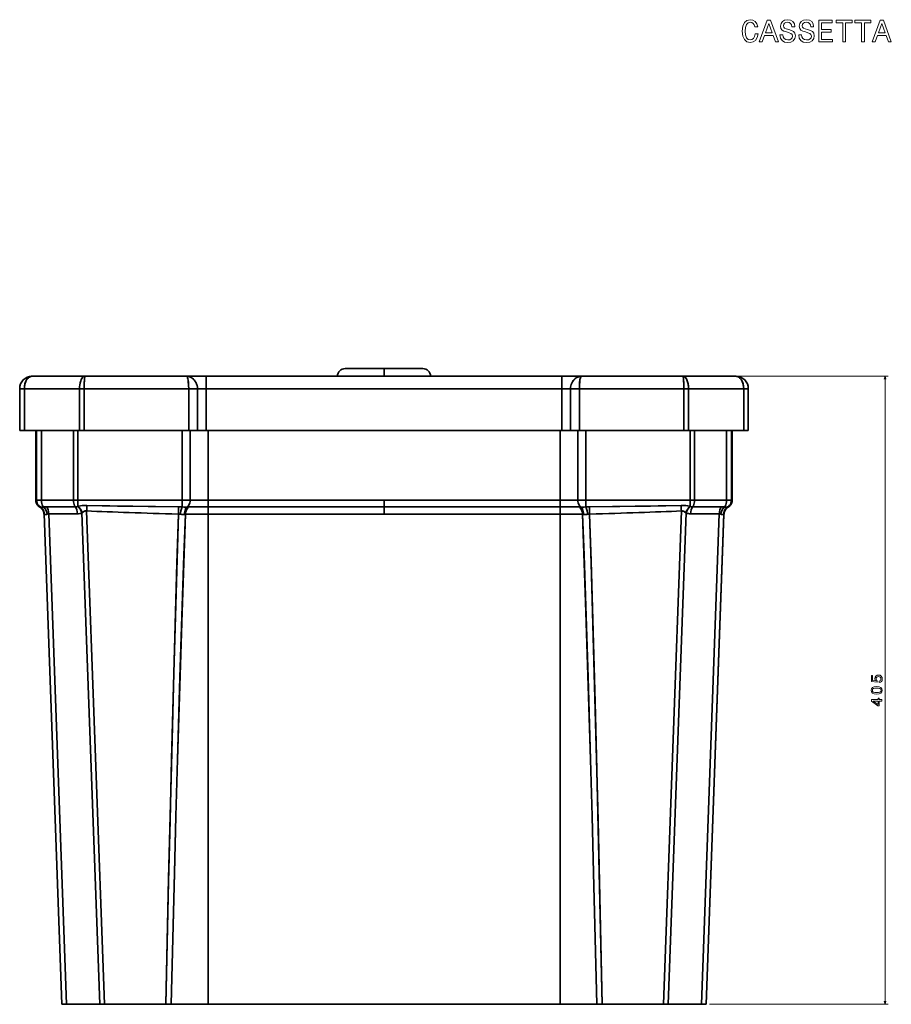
# Model space of a CAD drawing. Extents: x 359 to 1498, y 160 to 1494.
# Tile 2 of 3: x 359 to 922, y 859 to 1494. Entities that reach past the tile are written whole.
import ezdxf

# ---------------------------------------------------------------- set-up
doc = ezdxf.new("R2010")
doc.units = 0

msp = doc.modelspace()

# ---------------------------------------------------------------- linework, layer by layer
at = {"color": 7, "lineweight": 35, "ltscale": 0.000454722}
for p, q in [((367.5, 1264.27), (367.48, 1264.26)), ((821.52, 1264.26), (821.5, 1264.27))]:
    msp.add_line(p, q, dxfattribs=at)
at = {"color": 7, "lineweight": 35, "ltscale": 0.000458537}
msp.add_line((367.5, 1264.27), (367.48, 1264.26), dxfattribs=at)
at = {"color": 7, "lineweight": 35, "ltscale": 0.25}
for p, q in [((377.5, 1264.27), (367.5, 1264.27)), ((821.5, 1264.27), (811.5, 1264.27))]:
    msp.add_line(p, q, dxfattribs=at)
at = {"color": 7, "lineweight": 35}
for p, q in [((367.5, 1264.27), (401.64, 1264.27)), ((401.64, 1264.27), (367.5, 1264.27)), ((564.5, 1264.27), (377.5, 1264.27)), ((401.64, 1264.27), (467.16, 1264.27)), ((467.16, 1264.27), (401.64, 1264.27)), ((479.81, 1264.27), (709.19, 1264.27)), ((709.19, 1264.27), (479.81, 1264.27)), ((594.5, 1264.27), (564.5, 1264.27)), ((594.5, 1264.27), (564.5, 1264.27)), ((569.5, 1269.27), (594.5, 1269.27)), ((594.5, 1269.27), (569.5, 1269.27)), ((619.5, 1269.27), (594.5, 1269.27)), ((594.5, 1269.27), (619.5, 1269.27)), ((624.5, 1264.27), (594.5, 1264.27)), ((624.5, 1264.27), (594.5, 1264.27)), ((811.5, 1264.27), (624.5, 1264.27)), ((721.84, 1264.27), (787.36, 1264.27)), ((787.36, 1264.27), (721.84, 1264.27)), ((787.36, 1264.27), (821.5, 1264.27)), ((821.5, 1264.27), (787.36, 1264.27)), ((359.5, 1256.27), (359.5, 1229.27)), ((359.5, 1229.27), (359.5, 1256.27)), ((362.5, 1256.27), (362.5, 1229.27)), ((362.5, 1229.27), (362.5, 1256.27)), ((362.5, 1256.27), (398.11, 1256.27)), ((398.11, 1256.27), (362.5, 1256.27)), ((398.11, 1256.27), (398.11, 1229.27)), ((398.11, 1229.27), (398.11, 1256.27)), ((401.11, 1256.27), (401.11, 1229.27)), ((401.11, 1229.27), (401.11, 1256.27)), ((401.11, 1256.27), (468.5, 1256.27)), ((468.5, 1256.27), (401.11, 1256.27)), ((468.5, 1256.27), (468.5, 1229.27)), ((468.5, 1229.27), (468.5, 1256.27)), ((474.16, 1256.27), (474.16, 1229.27)), ((474.16, 1229.27), (474.16, 1256.27)), ((709.19, 1256.27), (479.81, 1256.27)), ((479.81, 1229.27), (479.81, 1256.27)), ((479.81, 1256.27), (709.19, 1256.27)), ((479.81, 1256.27), (479.81, 1229.27)), ((709.19, 1256.27), (709.19, 1229.27)), ((709.19, 1229.27), (709.19, 1256.27)), ((714.84, 1229.27), (714.84, 1256.27)), ((714.84, 1256.27), (714.84, 1229.27)), ((720.5, 1256.27), (787.89, 1256.27)), ((720.5, 1229.27), (720.5, 1256.27)), ((720.5, 1256.27), (720.5, 1229.27)), ((787.89, 1256.27), (720.5, 1256.27)), ((787.89, 1229.27), (787.89, 1256.27)), ((787.89, 1256.27), (787.89, 1229.27)), ((790.89, 1229.27), (790.89, 1256.27)), ((790.89, 1256.27), (826.5, 1256.27)), ((790.89, 1256.27), (790.89, 1229.27)), ((826.5, 1256.27), (790.89, 1256.27)), ((826.5, 1229.27), (826.5, 1256.27)), ((826.5, 1256.27), (826.5, 1229.27)), ((829.5, 1229.27), (829.5, 1256.27)), ((829.5, 1229.27), (829.5, 1256.27)), ((829.5, 1256.27), (829.5, 1229.27)), ((398.11, 1229.27), (362.5, 1229.27)), ((362.5, 1229.27), (398.11, 1229.27)), ((369.93, 1184.27), (369.93, 1229.27)), ((369.93, 1184.27), (369.93, 1229.27)), ((369.93, 1184.27), (369.93, 1229.27)), ((370.45, 1229.27), (370.45, 1184.27)), ((370.45, 1229.27), (370.45, 1184.27)), ((373.56, 1184.27), (373.56, 1229.27)), ((373.56, 1229.27), (373.56, 1184.27)), ((394.14, 1229.27), (394.14, 1184.27)), ((394.14, 1229.27), (394.14, 1184.27)), ((397, 1184.27), (397, 1229.27)), ((397, 1229.27), (397, 1184.27)), ((468.5, 1229.27), (401.11, 1229.27)), ((401.11, 1229.27), (468.5, 1229.27)), ((464.28, 1184.27), (464.28, 1229.27)), ((464.28, 1229.27), (464.28, 1184.27)), ((469.45, 1184.27), (469.45, 1229.27)), ((469.45, 1184.27), (469.45, 1229.27)), ((479.81, 1229.27), (709.19, 1229.27)), ((709.19, 1229.27), (479.81, 1229.27)), ((480.97, 1184.27), (480.97, 1229.27)), ((480.97, 1229.27), (480.97, 1184.27)), ((708.03, 1229.27), (708.03, 1184.27)), ((708.03, 1229.27), (708.03, 1184.27)), ((719.55, 1184.27), (719.55, 1229.27)), ((719.55, 1184.27), (719.55, 1229.27)), ((787.89, 1229.27), (720.5, 1229.27)), ((720.5, 1229.27), (787.89, 1229.27)), ((724.72, 1184.27), (724.72, 1229.27)), ((724.72, 1184.27), (724.72, 1229.27)), ((826.5, 1229.27), (790.89, 1229.27)), ((790.89, 1229.27), (826.5, 1229.27)), ((792, 1229.27), (792, 1184.27)), ((792, 1229.27), (792, 1184.27)), ((794.86, 1229.27), (794.86, 1184.27)), ((794.86, 1184.27), (794.86, 1229.27)), ((815.44, 1229.27), (815.44, 1184.27)), ((815.44, 1229.27), (815.44, 1184.27)), ((818.55, 1229.27), (818.55, 1184.27)), ((818.55, 1184.27), (818.55, 1229.27)), ((819.07, 1184.27), (819.07, 1229.27)), ((819.07, 1229.27), (819.07, 1184.27)), ((819.07, 1229.27), (819.07, 1184.27)), ((394.14, 1184.27), (373.56, 1184.27)), ((394.14, 1184.27), (373.56, 1184.27)), ((464.28, 1184.27), (397, 1184.27)), ((464.28, 1184.27), (397, 1184.27)), ((480.97, 1184.27), (594.5, 1184.27)), ((594.5, 1184.27), (480.97, 1184.27)), ((708.03, 1184.27), (594.5, 1184.27)), ((708.03, 1184.27), (594.5, 1184.27)), ((792, 1184.27), (724.72, 1184.27)), ((724.72, 1184.27), (792, 1184.27)), ((815.44, 1184.27), (794.86, 1184.27)), ((794.86, 1184.27), (815.44, 1184.27)), ((375.22, 1175.51), (386.65, 859.27)), ((375.22, 1175.51), (386.65, 859.27)), ((389.74, 859.27), (378.31, 1175.52)), ((378.31, 1175.52), (389.74, 859.27)), ((411.1, 859.27), (399.65, 1176.1)), ((399.65, 1176.1), (411.1, 859.27)), ((414.2, 859.27), (402.7, 1177.46)), ((414.2, 859.27), (402.7, 1177.46)), ((594.5, 1179.99), (480.97, 1179.99)), ((594.5, 1179.99), (480.97, 1179.99)), ((594.5, 1175.28), (480.97, 1175.28)), ((480.97, 1175.28), (594.5, 1175.28)), ((480.97, 859.27), (480.97, 1175.28)), ((480.97, 859.27), (480.97, 1175.28)), ((594.5, 1179.99), (708.03, 1179.99)), ((594.5, 1179.99), (708.03, 1179.99)), ((594.5, 1175.28), (708.03, 1175.28)), ((594.5, 1175.28), (708.03, 1175.28)), ((708.03, 1175.28), (708.03, 859.27)), ((708.03, 859.27), (708.03, 1175.28)), ((786.3, 1177.46), (774.8, 859.27)), ((774.8, 859.27), (786.3, 1177.46)), ((777.9, 859.27), (789.35, 1176.1)), ((777.9, 859.27), (789.35, 1176.1)), ((810.69, 1175.52), (799.26, 859.27)), ((810.69, 1175.52), (799.26, 859.27)), ((813.78, 1175.51), (802.35, 859.27)), ((802.35, 859.27), (813.78, 1175.51)), ((802.35, 859.27), (813.77, 1175.19)), ((411.1, 859.27), (389.74, 859.27)), ((389.74, 859.27), (411.1, 859.27)), ((453.71, 859.27), (414.2, 859.27)), ((414.2, 859.27), (453.71, 859.27)), ((457.16, 859.27), (480.97, 859.27)), ((480.97, 859.27), (457.16, 859.27)), ((708.03, 859.27), (480.97, 859.27)), ((480.97, 859.27), (708.03, 859.27)), ((708.03, 859.27), (731.84, 859.27)), ((731.84, 859.27), (708.03, 859.27)), ((774.8, 859.27), (735.29, 859.27)), ((735.29, 859.27), (774.8, 859.27)), ((799.26, 859.27), (777.9, 859.27)), ((777.9, 859.27), (799.26, 859.27))]:
    msp.add_line(p, q, dxfattribs=at)
at = {"color": 7, "lineweight": 35, "ltscale": 0.000830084}
for p, q in [((377.47, 1264.26), (377.5, 1264.27)), ((811.5, 1264.27), (811.53, 1264.26))]:
    msp.add_line(p, q, dxfattribs=at)
at = {"color": 7, "lineweight": 35, "ltscale": 9.00269e-05}
for p, q in [((377.5, 1264.27), (377.5, 1264.27)), ((377.5, 1264.27), (377.5, 1264.27)), ((811.5, 1264.27), (811.5, 1264.27))]:
    msp.add_line(p, q, dxfattribs=at)
at = {"color": 7, "lineweight": 35, "ltscale": 0.316228}
for p, q in [((479.81, 1264.27), (467.16, 1264.27)), ((467.16, 1264.27), (479.81, 1264.27)), ((721.84, 1264.27), (709.19, 1264.27)), ((709.19, 1264.27), (721.84, 1264.27))]:
    msp.add_line(p, q, dxfattribs=at)
at = {"color": 7, "lineweight": 35, "ltscale": 0.2}
for p, q in [((479.81, 1264.27), (479.81, 1256.27)), ((479.81, 1264.27), (479.81, 1256.27)), ((709.19, 1256.27), (709.19, 1264.27)), ((709.19, 1256.27), (709.19, 1264.27))]:
    msp.add_line(p, q, dxfattribs=at)
at = {"color": 7, "lineweight": 35, "ltscale": 0.099039}
msp.add_line((573.58, 1269.27), (569.62, 1269.27), dxfattribs=at)
at = {"color": 7, "lineweight": 35, "ltscale": 0.221896}
msp.add_line((582.59, 1269.27), (573.71, 1269.27), dxfattribs=at)
at = {"color": 7, "lineweight": 35, "ltscale": 0.294623}
msp.add_line((594.5, 1269.27), (582.72, 1269.27), dxfattribs=at)
at = {"color": 7, "lineweight": 35, "ltscale": 0.125}
for p, q in [((594.5, 1264.27), (594.5, 1269.27)), ((594.5, 1269.27), (594.5, 1264.27))]:
    msp.add_line(p, q, dxfattribs=at)
at = {"color": 7, "lineweight": 35, "ltscale": 0.0004593}
msp.add_line((821.5, 1264.27), (821.52, 1264.26), dxfattribs=at)
at = {"color": 7, "lineweight": 13}
for p, q in [((823.5, 1264.27), (919.72, 1264.27)), ((917.72, 859.27), (917.72, 1264.27)), ((804.35, 859.27), (919.72, 859.27))]:
    msp.add_line(p, q, dxfattribs=at)
at = {"color": 7, "lineweight": 35, "ltscale": 0.075}
for p, q in [((362.5, 1256.27), (359.5, 1256.27)), ((362.5, 1256.27), (359.5, 1256.27)), ((401.11, 1256.27), (398.11, 1256.27)), ((401.11, 1256.27), (398.11, 1256.27)), ((790.89, 1256.27), (787.89, 1256.27)), ((787.89, 1256.27), (790.89, 1256.27)), ((829.5, 1256.27), (826.5, 1256.27)), ((826.5, 1256.27), (829.5, 1256.27)), ((359.5, 1229.27), (362.5, 1229.27)), ((362.5, 1229.27), (359.5, 1229.27)), ((398.11, 1229.27), (401.11, 1229.27)), ((401.11, 1229.27), (398.11, 1229.27)), ((787.89, 1229.27), (790.89, 1229.27)), ((790.89, 1229.27), (787.89, 1229.27)), ((826.5, 1229.27), (829.5, 1229.27)), ((829.5, 1229.27), (826.5, 1229.27))]:
    msp.add_line(p, q, dxfattribs=at)
at = {"color": 7, "lineweight": 35, "ltscale": 0.141422}
for p, q in [((474.16, 1256.27), (468.5, 1256.27)), ((474.16, 1256.27), (468.5, 1256.27)), ((474.16, 1256.27), (479.81, 1256.27)), ((479.81, 1256.27), (474.16, 1256.27)), ((709.19, 1256.27), (714.84, 1256.27)), ((714.84, 1256.27), (709.19, 1256.27)), ((720.5, 1256.27), (714.84, 1256.27)), ((714.84, 1256.27), (720.5, 1256.27)), ((468.5, 1229.27), (474.16, 1229.27)), ((474.16, 1229.27), (468.5, 1229.27)), ((474.16, 1229.27), (479.81, 1229.27)), ((479.81, 1229.27), (474.16, 1229.27)), ((709.19, 1229.27), (714.84, 1229.27)), ((714.84, 1229.27), (709.19, 1229.27)), ((714.84, 1229.27), (720.5, 1229.27)), ((720.5, 1229.27), (714.84, 1229.27))]:
    msp.add_line(p, q, dxfattribs=at)
at = {"color": 7, "lineweight": 35, "ltscale": 0.013077}
for p, q in [((370.45, 1184.27), (369.93, 1184.27)), ((370.45, 1184.27), (369.93, 1184.27)), ((819.07, 1184.27), (818.55, 1184.27)), ((818.55, 1184.27), (819.07, 1184.27))]:
    msp.add_line(p, q, dxfattribs=at)
at = {"color": 7, "lineweight": 35, "ltscale": 0.077621}
for p, q in [((373.56, 1184.27), (370.45, 1184.27)), ((373.56, 1184.27), (370.45, 1184.27)), ((815.44, 1184.27), (818.55, 1184.27)), ((815.44, 1184.27), (818.55, 1184.27)), ((414.2, 859.27), (411.1, 859.27)), ((411.1, 859.27), (414.2, 859.27)), ((777.9, 859.27), (774.8, 859.27)), ((774.8, 859.27), (777.9, 859.27))]:
    msp.add_line(p, q, dxfattribs=at)
at = {"color": 7, "lineweight": 35, "ltscale": 0.071623}
for p, q in [((397, 1184.27), (394.14, 1184.27)), ((397, 1184.27), (394.14, 1184.27)), ((792, 1184.27), (794.86, 1184.27)), ((792, 1184.27), (794.86, 1184.27))]:
    msp.add_line(p, q, dxfattribs=at)
at = {"color": 7, "lineweight": 35, "ltscale": 0.129437}
for p, q in [((469.45, 1184.27), (464.28, 1184.27)), ((469.45, 1184.27), (464.28, 1184.27)), ((719.55, 1184.27), (724.72, 1184.27)), ((719.55, 1184.27), (724.72, 1184.27))]:
    msp.add_line(p, q, dxfattribs=at)
at = {"color": 7, "lineweight": 35, "ltscale": 0.288014}
for p, q in [((469.45, 1184.27), (480.97, 1184.27)), ((469.45, 1184.27), (480.97, 1184.27)), ((719.55, 1184.27), (708.03, 1184.27)), ((719.55, 1184.27), (708.03, 1184.27))]:
    msp.add_line(p, q, dxfattribs=at)
at = {"color": 7, "lineweight": 35, "ltscale": 0.106863}
for p, q in [((480.97, 1184.27), (480.97, 1179.99)), ((480.97, 1184.27), (480.97, 1179.99)), ((594.5, 1184.27), (594.5, 1179.99)), ((594.5, 1179.99), (594.5, 1184.27)), ((708.03, 1184.27), (708.03, 1179.99)), ((708.03, 1184.27), (708.03, 1179.99))]:
    msp.add_line(p, q, dxfattribs=at)
at = {"color": 7, "lineweight": 35, "ltscale": 0.000138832}
msp.add_line((372.45, 1179.97), (372.46, 1179.97), dxfattribs=at)
at = {"color": 7, "lineweight": 35, "ltscale": 0.00172}
for p, q in [((372.45, 1179.97), (372.51, 1179.94)), ((372.45, 1179.97), (372.51, 1179.94)), ((816.55, 1179.97), (816.49, 1179.94)), ((816.55, 1179.97), (816.49, 1179.94))]:
    msp.add_line(p, q, dxfattribs=at)
at = {"color": 7, "lineweight": 35, "ltscale": 0.000138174}
for p, q in [((372.45, 1179.97), (372.46, 1179.97)), ((816.55, 1179.97), (816.54, 1179.97))]:
    msp.add_line(p, q, dxfattribs=at)
at = {"color": 7, "lineweight": 35, "ltscale": 0.001588}
for p, q in [((372.46, 1179.97), (372.51, 1179.94)), ((816.54, 1179.97), (816.49, 1179.94))]:
    msp.add_line(p, q, dxfattribs=at)
at = {"color": 7, "lineweight": 35, "ltscale": 0.000786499}
msp.add_line((372.53, 1179.93), (372.56, 1179.91), dxfattribs=at)
at = {"color": 7, "lineweight": 35, "ltscale": 0.000787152}
for p, q in [((372.53, 1179.93), (372.56, 1179.91)), ((816.47, 1179.93), (816.44, 1179.91))]:
    msp.add_line(p, q, dxfattribs=at)
at = {"color": 7, "lineweight": 35, "ltscale": 0.008034}
for p, q in [((375.23, 1175.19), (375.22, 1175.51)), ((813.77, 1175.19), (813.78, 1175.51))]:
    msp.add_line(p, q, dxfattribs=at)
at = {"color": 7, "lineweight": 35, "ltscale": 0.460018}
msp.add_line((395.3, 1180.09), (376.9, 1180.08), dxfattribs=at)
msp.add_line((395.3, 1180.09), (376.9, 1180.08), dxfattribs=at)
at = {"color": 7, "lineweight": 35, "ltscale": 0.459804}
for p, q in [((378.31, 1175.52), (396.7, 1175.54)), ((396.7, 1175.54), (378.31, 1175.52))]:
    msp.add_line(p, q, dxfattribs=at)
at = {"color": 7, "lineweight": 35, "ltscale": 0.005282}
for p, q in [((397.07, 1180.41), (396.87, 1180.34)), ((397.07, 1180.41), (396.87, 1180.34)), ((792.13, 1180.34), (791.93, 1180.41)), ((791.93, 1180.41), (792.13, 1180.34))]:
    msp.add_line(p, q, dxfattribs=at)
at = {"color": 7, "lineweight": 35, "ltscale": 0.006103}
for p, q in [((399.65, 1176.1), (399.83, 1176.26)), ((399.83, 1176.26), (399.65, 1176.1)), ((789.17, 1176.26), (789.35, 1176.1)), ((789.17, 1176.26), (789.35, 1176.1))]:
    msp.add_line(p, q, dxfattribs=at)
at = {"color": 7, "lineweight": 35, "ltscale": 0.364199}
msp.add_line((480.97, 1175.28), (466.41, 1175.28), dxfattribs=at)
msp.add_line((480.97, 1175.28), (466.41, 1175.28), dxfattribs=at)
at = {"color": 7, "lineweight": 35, "ltscale": 0.30993}
for p, q in [((480.97, 1179.99), (468.58, 1179.99)), ((480.97, 1179.99), (468.58, 1179.99)), ((708.03, 1179.99), (720.42, 1179.99)), ((708.03, 1179.99), (720.42, 1179.99))]:
    msp.add_line(p, q, dxfattribs=at)
at = {"color": 7, "lineweight": 35, "ltscale": 0.11777}
for p, q in [((480.97, 1179.99), (480.97, 1175.28)), ((480.97, 1179.99), (480.97, 1175.28)), ((594.5, 1179.99), (594.5, 1175.28)), ((594.5, 1175.28), (594.5, 1179.99)), ((708.03, 1179.99), (708.03, 1175.28)), ((708.03, 1179.99), (708.03, 1175.28))]:
    msp.add_line(p, q, dxfattribs=at)
at = {"color": 7, "lineweight": 35, "ltscale": 0.3642}
msp.add_line((708.03, 1175.28), (722.59, 1175.28), dxfattribs=at)
msp.add_line((708.03, 1175.28), (722.59, 1175.28), dxfattribs=at)
at = {"color": 7, "lineweight": 35, "ltscale": 0.459806}
msp.add_line((792.3, 1175.54), (810.69, 1175.52), dxfattribs=at)
msp.add_line((792.3, 1175.54), (810.69, 1175.52), dxfattribs=at)
at = {"color": 7, "lineweight": 35, "ltscale": 0.460017}
for p, q in [((812.1, 1180.08), (793.7, 1180.09)), ((793.7, 1180.09), (812.1, 1180.08))]:
    msp.add_line(p, q, dxfattribs=at)
at = {"color": 7, "lineweight": 35, "ltscale": 0.00132}
msp.add_line((813.78, 1180.03), (813.72, 1180.03), dxfattribs=at)
msp.add_line((813.78, 1180.03), (813.72, 1180.03), dxfattribs=at)
at = {"color": 7, "lineweight": 35, "ltscale": 0.00078846}
msp.add_line((816.47, 1179.93), (816.44, 1179.91), dxfattribs=at)
at = {"color": 7, "lineweight": 35, "ltscale": 0.000135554}
msp.add_line((816.54, 1179.97), (816.55, 1179.97), dxfattribs=at)
at = {"color": 7, "lineweight": 35, "ltscale": 0.077345}
for p, q in [((389.74, 859.27), (386.65, 859.27)), ((386.65, 859.27), (389.74, 859.27)), ((802.35, 859.27), (799.26, 859.27)), ((799.26, 859.27), (802.35, 859.27))]:
    msp.add_line(p, q, dxfattribs=at)
at = {"color": 7, "lineweight": 35, "ltscale": 0.08613}
for p, q in [((457.16, 859.27), (453.71, 859.27)), ((735.29, 859.27), (731.84, 859.27))]:
    msp.add_line(p, q, dxfattribs=at)
at = {"color": 7, "lineweight": 35, "ltscale": 0.086131}
for p, q in [((453.71, 859.27), (457.16, 859.27)), ((731.84, 859.27), (735.29, 859.27))]:
    msp.add_line(p, q, dxfattribs=at)
at = {"color": 7, "lineweight": 13}
for points in [[(833.84, 1485.04), (833.44, 1483.35), (832.77, 1482.14), (831.84, 1481.39), (830.75, 1481.15), (829.44, 1481.51), (828.41, 1482.6), (827.73, 1484.38), (827.51, 1486.84), (827.73, 1489.28), (828.39, 1491.07), (829.42, 1492.16), (830.75, 1492.55), (831.72, 1492.35), (832.55, 1491.78), (833.19, 1490.87), (833.64, 1489.62), (835.55, 1489.62), (834.95, 1491.54), (833.9, 1492.99), (832.47, 1493.9), (830.75, 1494.22), (828.62, 1493.72), (826.98, 1492.31), (825.93, 1489.99), (825.57, 1486.84), (825.93, 1483.69), (826.98, 1481.37), (828.62, 1479.94), (830.75, 1479.46), (832.63, 1479.84), (834.14, 1480.91), (835.21, 1482.66), (835.78, 1485.04)], [(836.58, 1479.84), (838.44, 1479.84), (839.91, 1483.95), (845.5, 1483.95), (846.97, 1479.84), (848.87, 1479.84), (843.74, 1493.86), (841.69, 1493.86)], [(851.67, 1484.46), (849.84, 1484.46), (850.24, 1482.32), (851.25, 1480.75), (852.8, 1479.8), (854.9, 1479.46), (856.98, 1479.78), (858.53, 1480.67), (859.52, 1482.06), (859.88, 1483.89), (859.58, 1485.55), (858.73, 1486.62), (857.36, 1487.32), (855.53, 1487.85), (853.95, 1488.23), (852.92, 1488.67), (852.34, 1489.32), (852.16, 1490.33), (852.34, 1491.24), (852.86, 1491.92), (853.67, 1492.39), (854.78, 1492.55), (855.91, 1492.35), (856.8, 1491.8), (857.38, 1490.89), (857.66, 1489.66), (859.5, 1489.66), (859.5, 1489.7), (859.18, 1491.6), (858.23, 1493.01), (856.74, 1493.9), (854.72, 1494.2), (852.9, 1493.9), (851.49, 1493.05), (850.58, 1491.74), (850.26, 1490.05), (850.52, 1488.53), (851.29, 1487.5), (852.5, 1486.82), (854.15, 1486.29), (855.79, 1485.83), (857.02, 1485.39), (857.77, 1484.74), (858.03, 1483.69), (857.79, 1482.62), (857.16, 1481.82), (856.21, 1481.31), (854.98, 1481.15), (853.61, 1481.37), (852.56, 1482.02), (851.89, 1483.07)], [(863.82, 1484.46), (861.98, 1484.46), (862.38, 1482.32), (863.39, 1480.75), (864.95, 1479.8), (867.04, 1479.46), (869.12, 1479.78), (870.68, 1480.67), (871.66, 1482.06), (872.03, 1483.89), (871.72, 1485.55), (870.88, 1486.62), (869.51, 1487.32), (867.67, 1487.85), (866.1, 1488.23), (865.07, 1488.67), (864.48, 1489.32), (864.3, 1490.33), (864.48, 1491.24), (865.01, 1491.92), (865.81, 1492.39), (866.92, 1492.55), (868.05, 1492.35), (868.94, 1491.8), (869.53, 1490.89), (869.81, 1489.66), (871.64, 1489.66), (871.64, 1489.7), (871.32, 1491.6), (870.37, 1493.01), (868.88, 1493.9), (866.86, 1494.2), (865.05, 1493.9), (863.64, 1493.05), (862.73, 1491.74), (862.4, 1490.05), (862.67, 1488.53), (863.43, 1487.5), (864.64, 1486.82), (866.3, 1486.29), (867.93, 1485.83), (869.16, 1485.39), (869.91, 1484.74), (870.17, 1483.69), (869.93, 1482.62), (869.3, 1481.82), (868.36, 1481.31), (867.13, 1481.15), (865.75, 1481.37), (864.7, 1482.02), (864.04, 1483.07)], [(874.91, 1479.84), (883.79, 1479.84), (883.79, 1481.53), (876.77, 1481.53), (876.77, 1486.27), (883.02, 1486.27), (883.02, 1487.95), (876.77, 1487.95), (876.77, 1492.14), (883.63, 1492.14), (883.63, 1493.84), (874.91, 1493.84)], [(890.36, 1479.84), (892.22, 1479.84), (892.22, 1492.14), (896.46, 1492.14), (896.46, 1493.84), (886.11, 1493.84), (886.11, 1492.14), (890.36, 1492.14)], [(902.51, 1479.84), (904.36, 1479.84), (904.36, 1492.14), (908.6, 1492.14), (908.6, 1493.84), (898.25, 1493.84), (898.25, 1492.14), (902.51, 1492.14)], [(909.45, 1479.84), (911.3, 1479.84), (912.78, 1483.95), (918.36, 1483.95), (919.84, 1479.84), (921.73, 1479.84), (916.61, 1493.86), (914.55, 1493.86)], [(840.56, 1485.67), (842.72, 1491.84), (844.87, 1485.67)], [(913.42, 1485.67), (915.58, 1491.84), (917.74, 1485.67)], [(913.89, 1066.74), (914.72, 1066.96), (915.37, 1067.45), (915.77, 1068.18), (915.92, 1069.11), (915.74, 1070.12), (915.24, 1070.92), (914.46, 1071.43), (913.45, 1071.62), (912.51, 1071.45), (911.78, 1070.96), (911.3, 1070.21), (911.13, 1069.23), (911.25, 1068.47), (911.58, 1067.89), (909.7, 1068.17), (909.7, 1071.23), (908.87, 1071.23), (908.87, 1067.49), (912.58, 1066.94), (912.58, 1067.74), (912.11, 1068.33), (911.94, 1069.08), (912.05, 1069.72), (912.37, 1070.22), (912.86, 1070.53), (913.5, 1070.64), (914.14, 1070.53), (914.63, 1070.21), (914.94, 1069.71), (915.05, 1069.08), (914.98, 1068.54), (914.75, 1068.13), (914.39, 1067.82), (913.89, 1067.67)], [(912.3, 1059.33), (913.88, 1059.49), (915.01, 1059.96), (915.7, 1060.72), (915.92, 1061.77), (915.7, 1062.8), (915.01, 1063.56), (913.88, 1064.02), (912.3, 1064.19), (910.73, 1064.02), (910.1, 1063.83), (909.59, 1063.56), (908.9, 1062.8), (908.67, 1061.77), (908.9, 1060.72), (909.6, 1059.96), (910.73, 1059.49)], [(912.3, 1060.3), (911.08, 1060.38), (910.2, 1060.64), (909.69, 1061.09), (909.51, 1061.77), (909.69, 1062.43), (910.2, 1062.88), (911.08, 1063.14), (912.3, 1063.22), (913.53, 1063.14), (914.41, 1062.88), (914.92, 1062.43), (915.09, 1061.77), (914.92, 1061.09), (914.41, 1060.64), (913.53, 1060.38)], [(915.72, 1054.85), (915.72, 1055.76), (913.98, 1055.76), (913.98, 1056.75), (913.18, 1056.75), (913.18, 1055.76), (908.87, 1055.76), (908.87, 1054.84), (913.1, 1051.77), (913.98, 1051.77), (913.98, 1054.85)], [(913.18, 1052.62), (910.04, 1054.85), (913.18, 1054.85)]]:
    msp.add_lwpolyline(points, close=True, dxfattribs=at)
at = {"color": 7, "lineweight": 35}
for points in [[(362.5, 1256.27), (362.56, 1257.51), (362.74, 1258.73), (363.04, 1259.89), (363.46, 1260.98), (363.71, 1261.49), (363.99, 1261.97), (364.58, 1262.76), (364.91, 1263.11), (365.26, 1263.41), (365.74, 1263.75), (366.25, 1264.01), (366.78, 1264.18), (367.14, 1264.24), (367.5, 1264.27)], [(401.64, 1264.27), (401.27, 1264.22), (400.9, 1264.09), (400.54, 1263.87), (400.28, 1263.65), (400.03, 1263.39), (399.57, 1262.75), (399.19, 1262.02), (398.85, 1261.18), (398.58, 1260.27), (398.42, 1259.55), (398.29, 1258.8), (398.15, 1257.54), (398.11, 1256.27)], [(401.64, 1264.27), (401.27, 1264.22), (400.9, 1264.09), (400.54, 1263.87), (400.29, 1263.65), (400.04, 1263.4), (399.6, 1262.8), (399.22, 1262.09), (398.89, 1261.29), (398.68, 1260.64), (398.51, 1259.97), (398.29, 1258.77), (398.15, 1257.53), (398.11, 1256.27)], [(401.64, 1264.27), (401.62, 1264.26), (401.6, 1264.24), (401.57, 1264.19), (401.52, 1264.05), (401.43, 1263.6), (401.33, 1262.74), (401.25, 1261.65), (401.19, 1260.41), (401.13, 1258.38), (401.11, 1256.27)], [(401.11, 1256.27), (401.16, 1259.83), (401.23, 1261.43), (401.33, 1262.79), (401.45, 1263.7), (401.51, 1264), (401.57, 1264.19), (401.61, 1264.25), (401.63, 1264.26), (401.64, 1264.27)], [(467.16, 1264.27), (467.28, 1264.23), (467.39, 1264.14), (467.5, 1263.98), (467.67, 1263.63), (467.82, 1263.17), (467.97, 1262.55), (468.11, 1261.84), (468.32, 1260.19), (468.45, 1258.34), (468.5, 1256.27)], [(467.16, 1264.27), (467.26, 1264.24), (467.35, 1264.18), (467.49, 1263.99), (467.64, 1263.71), (467.81, 1263.21), (467.96, 1262.6), (468.13, 1261.68), (468.27, 1260.66), (468.44, 1258.52), (468.5, 1256.27)], [(467.16, 1264.27), (467.96, 1264.21), (468.74, 1264.04), (469.51, 1263.77), (470.25, 1263.4), (471.01, 1262.89), (471.72, 1262.27), (472.35, 1261.56), (472.9, 1260.77), (473.35, 1259.92), (473.7, 1259.05), (473.95, 1258.14), (474.11, 1257.21), (474.16, 1256.27)], [(474.16, 1256.27), (474.1, 1257.27), (473.92, 1258.27), (473.64, 1259.23), (473.25, 1260.14), (472.75, 1261), (472.18, 1261.77), (471.53, 1262.45), (470.81, 1263.04), (470.03, 1263.52), (469.21, 1263.89), (468.53, 1264.1), (467.85, 1264.22), (467.16, 1264.27)], [(721.84, 1264.27), (721.04, 1264.21), (720.26, 1264.04), (719.49, 1263.77), (718.75, 1263.4), (717.99, 1262.89), (717.28, 1262.27), (716.65, 1261.56), (716.1, 1260.77), (715.65, 1259.92), (715.3, 1259.05), (715.05, 1258.14), (714.89, 1257.21), (714.84, 1256.27)], [(721.84, 1264.27), (720.99, 1264.2), (720.15, 1264.01), (719.33, 1263.7), (718.55, 1263.28), (717.82, 1262.75), (717.17, 1262.15), (716.58, 1261.47), (716.07, 1260.72), (715.65, 1259.92), (715.3, 1259.05), (715.05, 1258.14), (714.89, 1257.21), (714.84, 1256.27)], [(720.5, 1256.27), (720.55, 1258.31), (720.69, 1260.26), (720.92, 1261.98), (721.13, 1263), (721.38, 1263.76), (721.52, 1264.02), (721.66, 1264.19), (721.75, 1264.25), (721.84, 1264.27)], [(721.84, 1264.27), (721.74, 1264.24), (721.65, 1264.18), (721.51, 1263.99), (721.36, 1263.71), (721.19, 1263.21), (721.04, 1262.6), (720.87, 1261.68), (720.73, 1260.66), (720.56, 1258.52), (720.5, 1256.27)], [(790.89, 1256.27), (790.83, 1257.8), (790.63, 1259.3), (790.47, 1260.05), (790.28, 1260.77), (790.07, 1261.38), (789.84, 1261.96), (789.42, 1262.75), (788.95, 1263.41), (788.68, 1263.68), (788.4, 1263.91), (788.14, 1264.07), (787.86, 1264.18), (787.61, 1264.24), (787.36, 1264.27)], [(787.36, 1264.27), (787.73, 1264.22), (788.1, 1264.09), (788.46, 1263.87), (788.71, 1263.65), (788.96, 1263.4), (789.4, 1262.8), (789.78, 1262.09), (790.11, 1261.29), (790.32, 1260.64), (790.49, 1259.97), (790.71, 1258.77), (790.85, 1257.53), (790.89, 1256.27)], [(787.36, 1264.27), (787.38, 1264.26), (787.4, 1264.24), (787.43, 1264.19), (787.48, 1264.05), (787.57, 1263.6), (787.67, 1262.74), (787.75, 1261.65), (787.81, 1260.41), (787.87, 1258.38), (787.89, 1256.27)], [(787.36, 1264.27), (787.37, 1264.26), (787.39, 1264.25), (787.41, 1264.22), (787.46, 1264.12), (787.52, 1263.86), (787.64, 1263.02), (787.77, 1261.29), (787.86, 1259.15), (787.89, 1256.27)], [(821.5, 1264.27), (822.03, 1264.22), (822.55, 1264.09), (823.05, 1263.87), (823.41, 1263.66), (823.75, 1263.41), (824.1, 1263.1), (824.42, 1262.75), (824.74, 1262.36), (825.03, 1261.93), (825.54, 1260.97), (825.95, 1259.91), (826.25, 1258.78), (826.44, 1257.54), (826.5, 1256.27)], [(369.93, 1184.27), (370.01, 1183.41), (370.23, 1182.57), (370.61, 1181.79), (371.11, 1181.08), (371.73, 1180.47), (372.45, 1179.97)], [(369.93, 1184.27), (369.99, 1183.51), (370.17, 1182.77), (370.46, 1182.06), (370.86, 1181.41), (371.36, 1180.82), (371.94, 1180.31), (372.46, 1179.97)], [(369.93, 1184.27), (370.01, 1183.41), (370.23, 1182.57), (370.61, 1181.79), (371.11, 1181.08), (371.73, 1180.47), (372.45, 1179.97)], [(370.45, 1184.27), (370.52, 1183.44), (370.74, 1182.63), (371.09, 1181.87), (371.56, 1181.18), (372.14, 1180.57), (372.82, 1180.06)], [(370.45, 1184.27), (370.52, 1183.44), (370.74, 1182.63), (371.09, 1181.87), (371.56, 1181.18), (372.14, 1180.57), (372.82, 1180.06)], [(373.56, 1184.27), (373.61, 1183.28), (373.76, 1182.32), (374.02, 1181.41), (374.19, 1180.99), (374.39, 1180.6), (374.79, 1180)], [(373.56, 1184.27), (373.61, 1183.28), (373.76, 1182.32), (374.02, 1181.41), (374.19, 1180.99), (374.39, 1180.6), (374.79, 1180)], [(394.14, 1184.27), (394.18, 1183.31), (394.33, 1182.37), (394.57, 1181.49), (394.92, 1180.69), (395.3, 1180.09)], [(394.14, 1184.27), (394.18, 1183.31), (394.33, 1182.37), (394.57, 1181.49), (394.92, 1180.69), (395.3, 1180.09)], [(397, 1184.27), (397.02, 1182.22), (397.07, 1180.41)], [(397, 1184.27), (397.02, 1182.22), (397.07, 1180.41)], [(464.28, 1184.27), (464.32, 1181.2), (464.37, 1179.97)], [(464.28, 1184.27), (464.32, 1181.2), (464.37, 1179.97)], [(469.45, 1184.27), (469.4, 1183.49), (469.26, 1182.73), (469.01, 1182.01), (468.67, 1181.33), (468.31, 1180.81), (467.89, 1180.34), (467.42, 1179.95)], [(469.45, 1184.27), (469.4, 1183.49), (469.26, 1182.73), (469.01, 1182.01), (468.67, 1181.33), (468.31, 1180.81), (467.89, 1180.34), (467.42, 1179.95)], [(719.55, 1184.27), (719.6, 1183.49), (719.74, 1182.73), (719.99, 1182.01), (720.33, 1181.33), (720.69, 1180.81), (721.11, 1180.34), (721.58, 1179.95)], [(719.55, 1184.27), (719.6, 1183.49), (719.74, 1182.73), (719.99, 1182.01), (720.33, 1181.33), (720.69, 1180.81), (721.11, 1180.34), (721.58, 1179.95)], [(724.72, 1184.27), (724.68, 1181.2), (724.63, 1179.97)], [(724.72, 1184.27), (724.68, 1181.2), (724.63, 1179.97)], [(792, 1184.27), (791.98, 1182.22), (791.93, 1180.41)], [(792, 1184.27), (791.98, 1182.22), (791.93, 1180.41)], [(794.86, 1184.27), (794.82, 1183.31), (794.67, 1182.37), (794.43, 1181.49), (794.08, 1180.69), (793.7, 1180.09)], [(794.86, 1184.27), (794.82, 1183.31), (794.67, 1182.37), (794.43, 1181.49), (794.08, 1180.69), (793.7, 1180.09)], [(815.44, 1184.27), (815.39, 1183.28), (815.24, 1182.32), (814.98, 1181.41), (814.81, 1180.99), (814.61, 1180.6), (814.21, 1180)], [(815.44, 1184.27), (815.39, 1183.28), (815.24, 1182.32), (814.98, 1181.41), (814.81, 1180.99), (814.61, 1180.6), (814.21, 1180)], [(818.55, 1184.27), (818.48, 1183.44), (818.26, 1182.63), (817.91, 1181.87), (817.44, 1181.18), (816.86, 1180.57), (816.18, 1180.06)], [(818.55, 1184.27), (818.48, 1183.44), (818.26, 1182.63), (817.91, 1181.87), (817.44, 1181.18), (816.86, 1180.57), (816.18, 1180.06)], [(819.07, 1184.27), (819.01, 1183.51), (818.83, 1182.77), (818.54, 1182.06), (818.14, 1181.41), (817.64, 1180.82), (817.06, 1180.31), (816.54, 1179.97)], [(819.07, 1184.27), (818.99, 1183.41), (818.77, 1182.57), (818.39, 1181.79), (817.89, 1181.08), (817.27, 1180.47), (816.55, 1179.97)], [(819.07, 1184.27), (818.99, 1183.41), (818.77, 1182.57), (818.39, 1181.79), (817.89, 1181.08), (817.27, 1180.47), (816.55, 1179.97)], [(372.35, 1180.04), (373.15, 1179.46), (373.51, 1179.12), (373.84, 1178.76), (374.15, 1178.37), (374.41, 1177.95), (374.64, 1177.52), (374.84, 1177.08), (375.04, 1176.46), (375.17, 1175.83), (375.23, 1175.19)], [(372.35, 1180.04), (373.15, 1179.46), (373.51, 1179.12), (373.84, 1178.76), (374.14, 1178.37), (374.41, 1177.96), (374.83, 1177.09), (374.99, 1176.63), (375.11, 1176.17), (375.19, 1175.69), (375.23, 1175.21)], [(372.53, 1179.93), (372.51, 1179.94), (372.51, 1179.94), (372.52, 1179.93), (372.68, 1179.83), (373.37, 1179.26), (374.02, 1178.54), (374.54, 1177.74), (374.92, 1176.86), (375.15, 1175.94), (375.23, 1175.21)], [(372.82, 1180.06), (372.63, 1180.18), (372.61, 1180.19), (372.61, 1180.19)], [(372.82, 1180.06), (372.63, 1180.18), (372.61, 1180.19), (372.61, 1180.19)], [(374.79, 1180), (373.89, 1179.92), (373.5, 1179.92), (373.18, 1179.95), (372.98, 1180), (372.82, 1180.06)], [(374.79, 1180), (374.19, 1179.93), (373.64, 1179.91), (373.17, 1179.95), (372.97, 1180), (372.82, 1180.06)], [(372.82, 1180.06), (373.57, 1179.5), (374.22, 1178.82), (374.74, 1178.04), (375.12, 1177.18), (375.36, 1176.27), (375.44, 1175.33)], [(372.82, 1180.06), (373.57, 1179.5), (374.22, 1178.82), (374.74, 1178.04), (375.12, 1177.18), (375.36, 1176.27), (375.44, 1175.33)], [(374.79, 1180), (375.17, 1179.68), (375.52, 1179.32), (375.84, 1178.92), (376.14, 1178.48), (376.65, 1177.54), (376.86, 1177.01), (377.05, 1176.46), (377.3, 1175.34)], [(374.79, 1180), (375.17, 1179.68), (375.52, 1179.32), (375.84, 1178.92), (376.14, 1178.48), (376.65, 1177.54), (376.86, 1177.01), (377.05, 1176.46), (377.3, 1175.34)], [(375.22, 1175.51), (375.22, 1175.52), (375.22, 1175.52), (375.22, 1175.52), (375.23, 1175.52), (375.25, 1175.51), (375.44, 1175.33)], [(375.44, 1175.33), (375.28, 1175.48), (375.24, 1175.52), (375.23, 1175.52), (375.22, 1175.52), (375.22, 1175.52), (375.22, 1175.52), (375.22, 1175.51)], [(375.44, 1175.33), (375.58, 1175.23), (375.74, 1175.15), (376.16, 1175.09), (376.7, 1175.16), (377.3, 1175.34)], [(377.3, 1175.34), (376.59, 1175.14), (376.26, 1175.1), (375.97, 1175.11), (375.67, 1175.18), (375.44, 1175.33)], [(402.88, 1180.98), (401.83, 1180.98), (400.77, 1180.93), (399.73, 1180.83), (398.71, 1180.7), (397.07, 1180.41)], [(402.88, 1180.98), (401.83, 1180.98), (400.78, 1180.93), (399.74, 1180.83), (398.71, 1180.7), (397.07, 1180.41)], [(399.83, 1176.26), (400.33, 1176.66), (400.85, 1177.01), (401.32, 1177.25), (401.8, 1177.41), (402.25, 1177.47), (402.7, 1177.46)], [(402.7, 1177.46), (402.09, 1177.46), (401.49, 1177.32), (400.92, 1177.05), (400.36, 1176.69), (399.83, 1176.26)], [(462.02, 1180.06), (442.31, 1180.3), (422.62, 1180.61), (402.88, 1180.98)], [(462.02, 1180.06), (432.49, 1180.45), (417.69, 1180.69), (402.88, 1180.98)], [(453.71, 859.27), (455.51, 938.27), (456.46, 977.77), (457.44, 1017.3), (458.68, 1064.74), (460, 1112.17), (460.92, 1143.8), (461.89, 1175.43)], [(461.89, 1175.43), (460.34, 1124.11), (458.9, 1072.81), (457.55, 1021.49), (456.53, 980.89), (455.56, 940.36), (453.71, 859.27)], [(457.16, 859.27), (458.21, 901.62), (459.3, 943.96), (460.29, 980.59), (461.32, 1017.22), (462.72, 1064.64), (464.22, 1112.05), (465.29, 1143.66), (466.41, 1175.28)], [(457.16, 859.27), (458.21, 901.6), (459.3, 943.94), (460.29, 980.58), (461.32, 1017.22), (462.89, 1069.91), (464.57, 1122.59), (465.47, 1148.94), (466.41, 1175.28)], [(464.37, 1179.97), (464.13, 1179.43), (463.91, 1178.82), (463.5, 1177.41), (463.18, 1175.88), (463.07, 1175.25)], [(464.37, 1179.97), (464.13, 1179.43), (463.9, 1178.81), (463.5, 1177.41), (463.18, 1175.89), (463.07, 1175.25)], [(463.07, 1175.25), (463.95, 1175.08), (464.83, 1175.04), (465.25, 1175.07), (465.9, 1175.21)], [(463.07, 1175.25), (463.96, 1175.08), (464.85, 1175.04), (465.39, 1175.09), (465.9, 1175.21)], [(467.42, 1179.95), (466.44, 1179.87), (465.36, 1179.88), (464.37, 1179.97)], [(464.37, 1179.97), (465.35, 1179.88), (466.31, 1179.87), (466.88, 1179.89), (467.42, 1179.95)], [(467.42, 1179.95), (466.93, 1179.39), (466.53, 1178.72), (466.23, 1177.97), (466.01, 1177.09), (465.9, 1176.16), (465.9, 1175.21)], [(467.42, 1179.95), (466.93, 1179.39), (466.53, 1178.72), (466.23, 1177.97), (466.01, 1177.09), (465.9, 1176.16), (465.9, 1175.21)], [(468.58, 1179.99), (468.04, 1179.48), (467.57, 1178.89), (467.17, 1178.22), (466.86, 1177.49), (466.63, 1176.78), (466.48, 1176.04), (466.41, 1175.28)], [(468.58, 1179.99), (468.04, 1179.48), (467.57, 1178.89), (467.17, 1178.22), (466.86, 1177.49), (466.63, 1176.78), (466.48, 1176.04), (466.41, 1175.28)], [(720.42, 1179.99), (720.96, 1179.48), (721.43, 1178.89), (721.83, 1178.22), (722.14, 1177.49), (722.37, 1176.78), (722.52, 1176.04), (722.59, 1175.28)], [(720.42, 1179.99), (720.96, 1179.48), (721.43, 1178.89), (721.83, 1178.22), (722.14, 1177.49), (722.37, 1176.78), (722.52, 1176.04), (722.59, 1175.28)], [(724.63, 1179.97), (723.65, 1179.88), (722.69, 1179.87), (721.58, 1179.95)], [(724.63, 1179.97), (723.65, 1179.88), (722.69, 1179.87), (722.12, 1179.89), (721.58, 1179.95)], [(721.58, 1179.95), (722.07, 1179.39), (722.47, 1178.72), (722.77, 1177.97), (722.99, 1177.09), (723.1, 1176.16), (723.1, 1175.21)], [(721.58, 1179.95), (722.07, 1179.39), (722.47, 1178.72), (722.77, 1177.97), (722.99, 1177.09), (723.1, 1176.16), (723.1, 1175.21)], [(731.84, 859.27), (730.79, 901.62), (729.7, 943.96), (728.71, 980.59), (727.68, 1017.22), (726.28, 1064.64), (724.78, 1112.05), (723.71, 1143.66), (722.59, 1175.28)], [(722.59, 1175.28), (723.53, 1148.94), (724.43, 1122.59), (726.11, 1069.92), (727.68, 1017.23), (728.71, 980.59), (729.7, 943.96), (730.79, 901.61), (731.84, 859.27)], [(723.1, 1175.21), (723.81, 1175.07), (724.55, 1175.04), (725.32, 1175.12), (725.93, 1175.25)], [(725.93, 1175.25), (725.04, 1175.08), (724.15, 1175.04), (723.61, 1175.09), (723.1, 1175.21)], [(724.63, 1179.97), (724.87, 1179.43), (725.09, 1178.82), (725.5, 1177.41), (725.82, 1175.88), (725.93, 1175.25)], [(724.63, 1179.97), (724.87, 1179.43), (725.1, 1178.81), (725.5, 1177.41), (725.82, 1175.89), (725.93, 1175.25)], [(786.12, 1180.98), (766.38, 1180.61), (746.69, 1180.3), (726.98, 1180.06)], [(726.98, 1180.06), (756.51, 1180.45), (771.31, 1180.69), (786.12, 1180.98)], [(735.29, 859.27), (733.49, 938.27), (732.54, 977.77), (731.56, 1017.3), (730.32, 1064.74), (729, 1112.17), (728.08, 1143.8), (727.11, 1175.43)], [(735.29, 859.27), (733.57, 934.9), (731.73, 1010.56), (730.6, 1054.14), (728.93, 1114.78), (728.04, 1145.1), (727.11, 1175.43)], [(791.93, 1180.41), (790.44, 1180.67), (788.91, 1180.87), (787.35, 1180.97), (786.12, 1180.98)], [(786.12, 1180.98), (787.17, 1180.98), (788.22, 1180.93), (789.26, 1180.83), (790.29, 1180.7), (791.93, 1180.41)], [(786.3, 1177.46), (786.81, 1177.47), (787.31, 1177.38), (787.8, 1177.2), (788.28, 1176.94), (788.73, 1176.62), (789.17, 1176.26)], [(786.3, 1177.46), (786.91, 1177.46), (787.51, 1177.32), (788.08, 1177.05), (788.64, 1176.69), (789.17, 1176.26)], [(814.21, 1180), (813.83, 1179.68), (813.48, 1179.32), (813.16, 1178.92), (812.86, 1178.48), (812.35, 1177.54), (812.14, 1177.01), (811.95, 1176.46), (811.7, 1175.34)], [(814.21, 1180), (813.83, 1179.68), (813.48, 1179.32), (813.16, 1178.92), (812.86, 1178.48), (812.35, 1177.54), (812.14, 1177.01), (811.95, 1176.46), (811.7, 1175.34)], [(811.7, 1175.34), (812.14, 1175.2), (812.55, 1175.12), (812.89, 1175.1), (813.2, 1175.14), (813.4, 1175.21), (813.56, 1175.33)], [(811.7, 1175.34), (812.41, 1175.14), (812.74, 1175.1), (813.03, 1175.11), (813.33, 1175.18), (813.56, 1175.33)], [(816.18, 1180.06), (815.43, 1179.5), (814.78, 1178.82), (814.26, 1178.04), (813.88, 1177.18), (813.64, 1176.27), (813.56, 1175.33)], [(816.18, 1180.06), (815.43, 1179.5), (814.78, 1178.82), (814.26, 1178.04), (813.88, 1177.18), (813.64, 1176.27), (813.56, 1175.33)], [(813.56, 1175.33), (813.73, 1175.5), (813.76, 1175.52), (813.77, 1175.52), (813.78, 1175.52), (813.78, 1175.52), (813.78, 1175.52), (813.78, 1175.51)], [(813.56, 1175.33), (813.72, 1175.48), (813.76, 1175.52), (813.77, 1175.52), (813.78, 1175.52), (813.78, 1175.52), (813.78, 1175.52), (813.78, 1175.51)], [(816.65, 1180.04), (815.85, 1179.46), (815.49, 1179.12), (815.16, 1178.76), (814.85, 1178.37), (814.59, 1177.95), (814.36, 1177.52), (814.16, 1177.08), (813.96, 1176.46), (813.83, 1175.83), (813.77, 1175.19)], [(816.65, 1180.04), (815.85, 1179.46), (815.49, 1179.12), (815.16, 1178.76), (814.85, 1178.37), (814.59, 1177.95), (814.36, 1177.52), (814.16, 1177.08), (813.96, 1176.46), (813.83, 1175.83), (813.77, 1175.19)], [(816.47, 1179.93), (816.49, 1179.94), (816.49, 1179.94), (816.48, 1179.93), (816.33, 1179.83), (815.64, 1179.27), (815, 1178.57), (814.49, 1177.78), (814.1, 1176.92), (813.86, 1176.01), (813.77, 1175.19)], [(816.18, 1180.06), (815.96, 1179.98), (815.64, 1179.93), (815.24, 1179.91), (814.21, 1180)], [(814.21, 1180), (814.81, 1179.93), (815.36, 1179.91), (815.83, 1179.95), (816.03, 1180), (816.18, 1180.06)], [(816.39, 1180.19), (816.39, 1180.19), (816.37, 1180.18), (816.18, 1180.06)], [(816.18, 1180.06), (816.37, 1180.18), (816.39, 1180.19), (816.39, 1180.19)]]:
    msp.add_lwpolyline(points, dxfattribs=at)
at = {"color": 7, "lineweight": 13}
for points in [[(918.24, 1262.33), (917.72, 1264.27), (917.2, 1262.33)], [(917.2, 861.2), (917.72, 859.27), (918.24, 861.2)]]:
    msp.add_lwpolyline(points, dxfattribs=at)
at = {"color": 7, "lineweight": 35}
for centre, radius, start, end in [((367.5, 1256.27), 8, 90.0001, 179.9999), ((367.5, 1256.27), 8, 90, 180.00001), ((367.5, 1256.27), 8, 90.00002, 179.99996), ((367.5, 1256.26), 8, 101.19403, 112.39611), ((377.5, 1256.27), 8, 90, 90.2378), ((569.5, 1264.27), 5, 90, 179.99999), ((619.5, 1264.27), 5, 360, 90), ((811.5, 1256.27), 8, 89.7622, 90), ((821.5, 1256.27), 8, 0.00011, 89.9999), ((821.5, 1256.27), 8, 0, 90), ((821.5, 1256.27), 8, 0.00003, 89.99998), ((821.5, 1256.26), 8, 67.60389, 78.80598), ((369.6, 1185.22), 5.86, 298.03228, 300.93325), ((369.6, 1185.22), 5.86, 298.03226, 300.93323), ((372.78, 1180.57), 0.678, 230.52766, 241.22335), ((372.78, 1180.57), 0.678, 230.52579, 241.22502), ((376.9, 1150.64), 29.44, 90.00487, 94.11248), ((376.9, 1150.64), 29.44, 90.00497, 94.11208), ((378.32, 1172.57), 2.95, 90.11839, 110.22615), ((378.32, 1172.57), 2.95, 90.12021, 110.22411), ((395.32, 1184.92), 4.83, 269.7797, 288.74488), ((395.32, 1184.92), 4.83, 269.7802, 288.74452), ((396.71, 1183.42), 7.88, 269.91041, 291.82753), ((396.71, 1183.42), 7.88, 269.91017, 291.828), ((1719.28, 1111.62), 1318.22, 176.98374, 177.13708), ((1719.26, 1111.62), 1318.2, 176.98374, 177.13708), ((2377.59, 1124.22), 1916.39, 178.33046, 178.46898), ((2377.87, 1124.22), 1916.66, 178.33049, 178.46899), ((461.76, 1170.45), 4.98, 74.7659, 88.51297), ((461.76, 1170.45), 4.98, 74.76604, 88.51263), ((461.48, 1135.41), 44.65, 86.27871, 89.30474), ((461.48, 1135.4), 44.66, 86.27904, 89.30445), ((466.37, 1173.73), 1.56, 88.66101, 107.72657), ((466.37, 1173.73), 1.56, 88.66101, 107.72676), ((468.58, 1163.6), 16.39, 89.99177, 94.04969), ((468.58, 1163.6), 16.39, 89.99164, 94.04959), ((720.42, 1163.6), 16.39, 85.95031, 90.00823), ((720.42, 1163.6), 16.39, 85.95042, 90.00836), ((722.63, 1173.73), 1.56, 72.27343, 91.33899), ((722.63, 1173.73), 1.56, 72.27324, 91.33899), ((727.52, 1135.41), 44.65, 90.69525, 93.72129), ((727.52, 1135.4), 44.66, 90.69555, 93.72097), ((727.24, 1170.45), 4.98, 91.48702, 105.2341), ((727.24, 1170.45), 4.98, 91.48737, 105.23396), ((-1188.59, 1124.22), 1916.39, 1.53102, 1.66954), ((-1188.87, 1124.22), 1916.66, 1.53101, 1.66951), ((-530.28, 1111.62), 1318.22, 2.86292, 3.01626), ((-530.26, 1111.62), 1318.2, 2.86292, 3.01626), ((792.29, 1183.42), 7.88, 248.17248, 270.0896), ((792.29, 1183.42), 7.88, 248.172, 270.08983), ((793.68, 1184.92), 4.83, 251.25512, 270.2203), ((793.68, 1184.92), 4.83, 251.25548, 270.21981), ((810.68, 1172.57), 2.95, 69.77385, 89.88161), ((810.68, 1172.57), 2.95, 69.77589, 89.87979), ((812.1, 1150.64), 29.44, 85.88753, 89.99513), ((812.1, 1150.64), 29.44, 85.88791, 89.99503), ((819.4, 1185.22), 5.86, 239.06675, 241.96772), ((819.4, 1185.22), 5.86, 239.06677, 241.96773)]:
    msp.add_arc(centre, radius, start, end, dxfattribs=at)
for centre, major_axis, ratio, start_param, end_param in [((367.5, 1256.27), (0, -8), 0.625, 3.141595, 4.712398), ((821.5, 1256.27), (0, -8), 0.625, 1.570788, 3.14159), ((369.03, 1175.31), (6.19, -0.14), 0.967115, 0.057084, 0.976656), ((369.03, 1175.31), (6.19, -0.14), 0.967114, 0.057081, 0.976653), ((375.22, 1175.06), (0.01, -5.99), 0.518371, 1.645896, 2.562452), ((375.22, 1175.06), (0.01, -5.99), 0.518369, 1.645893, 2.562445), ((393.61, 1175.08), (0.01, -5.99), 0.51837, 1.64591, 2.559145), ((393.61, 1175.08), (0.01, -5.99), 0.51837, 1.64591, 2.559145), ((396.55, 1175.65), (2.44, -5.51), 0.505802, 1.431347, 2.333637), ((396.55, 1175.65), (2.44, -5.51), 0.505803, 1.431347, 2.333636), ((396.93, 1175.8), (2.55, -5.46), 0.473515, 1.435464, 2.322885), ((396.93, 1175.8), (2.55, -5.46), 0.47352, 1.435466, 2.322894), ((624.66, 1184.16), (280.85, 0.38), 0.037183, 3.801019, 4.094141), ((631.89, 1184.45), (288.57, 0.59), 0.037224, 3.794601, 4.082359), ((564.34, 1184.16), (280.85, -0.38), 0.037183, 5.330637, 5.623759), ((557.11, 1184.45), (288.57, -0.59), 0.037224, 5.342419, 5.630177), ((792.07, 1175.8), (-2.55, -5.46), 0.473515, 3.9603, 4.847721), ((792.07, 1175.8), (-2.55, -5.46), 0.47352, 3.960291, 4.847719), ((792.45, 1175.65), (-2.44, -5.51), 0.505802, 3.949549, 4.851838), ((792.45, 1175.65), (-2.44, -5.51), 0.505803, 3.949549, 4.851838), ((795.39, 1175.08), (-0.01, -5.99), 0.51837, 3.72404, 4.637275), ((795.39, 1175.08), (-0.01, -5.99), 0.51837, 3.724041, 4.637275), ((813.78, 1175.06), (-0.01, -5.99), 0.518371, 3.720734, 4.637289), ((813.78, 1175.06), (-0.01, -5.99), 0.518369, 3.72074, 4.637292), ((819.97, 1175.31), (6.19, 0.14), 0.967115, 2.164937, 3.084509), ((819.97, 1175.31), (6.19, 0.14), 0.967114, 2.164939, 3.084511)]:
    msp.add_ellipse(centre, major_axis=major_axis, ratio=ratio, start_param=start_param, end_param=end_param, dxfattribs=at)

doc.saveas('drawing.dxf')
